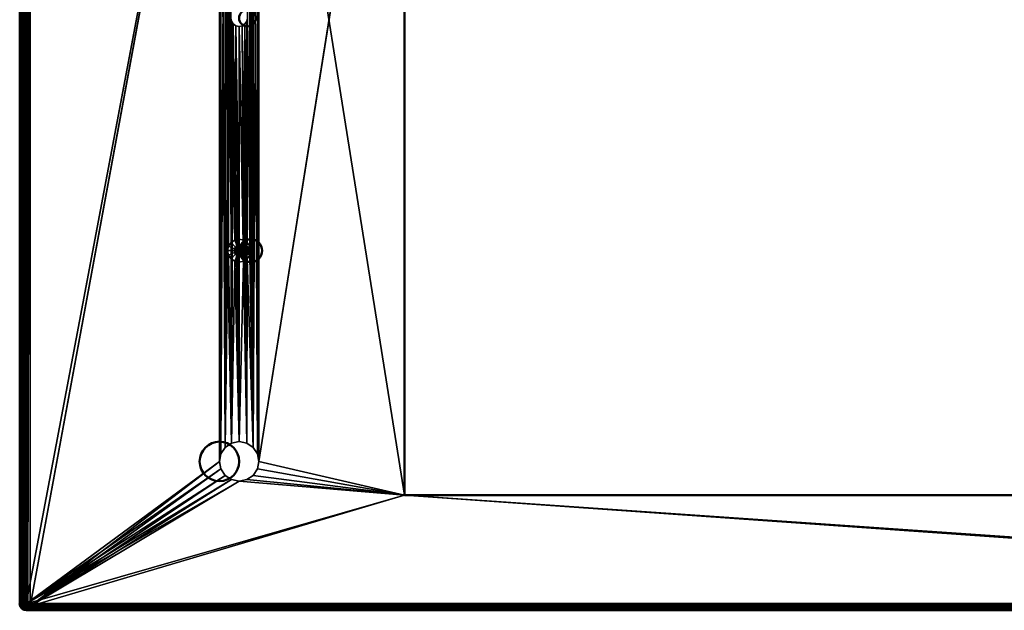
# Model space of a CAD drawing. Header units: millimetres. Extents: x -10 to 1197, y -358 to 10.
# Tile 5 of 8: x 598 to 898, y -358 to -179. Entities that reach past the tile are written whole.
import ezdxf

# ---------------------------------------------------------------- set-up
doc = ezdxf.new("R2010")
doc.units = ezdxf.units.MM
doc.header["$MEASUREMENT"] = 0
doc.layers.add('0 Misc', color=7, linetype='Continuous', lineweight=35)
doc.layers.add('10 Raster Images', color=7, linetype='Continuous', lineweight=35)

msp = doc.modelspace()

# ---------------------------------------------------------------- linework, layer by layer
at = {"layer": '0 Misc', "color": 160, "linetype": 'Continuous', "lineweight": 25}
for p, q in [((600.23, -1.8, 69.96), (599.79, -355.98, 69.96)), ((599.79, -2.45, 69.96), (599.79, -355.98, 69.96)), ((600.88, -1.37, 69.96), (600.23, -356.63, 69.96)), ((600.23, -1.8, 69.96), (600.23, -356.63, 69.96)), ((601.64, -1.21, 69.96), (600.88, -357.06, 69.96)), ((600.88, -1.37, 69.96), (600.88, -357.06, 69.96)), ((601.64, -1.21, 69.96), (601.64, -357.21, 69.96)), ((599.64, -3.21, 69.96), (599.79, -355.98, 69.96)), ((671.14, -313.21, -0.04), (715.34, -34.91, -0.04)), ((600.43, -356.43, -0.04), (659.14, -45.21, -0.04)), ((659.14, -45.21, 69.96), (601.64, -357.21, 69.96)), ((659.14, -45.21, 69.96), (659.14, -313.21, 69.96)), ((659.14, -45.21, 69.96), (659.6, -310.92, 69.96)), ((659.14, -45.21, -0.04), (659.14, -313.21, -0.04)), ((659.14, -313.21, -0.04), (659.6, -47.51, -0.04)), ((659.6, -47.51, 69.96), (659.6, -310.92, 69.96)), ((659.6, -47.51, 69.96), (660.9, -308.97, 69.96)), ((659.6, -310.92, -0.04), (659.6, -47.51, -0.04)), ((669.38, -308.97, -0.04), (670.68, -47.51, -0.04)), ((670.68, -310.92, -0.04), (671.14, -45.21, -0.04)), ((670.68, -47.51, 69.96), (670.68, -310.92, 69.96)), ((670.68, -47.51, 69.96), (671.14, -313.21, 69.96)), ((670.68, -310.92, -0.04), (670.68, -47.51, -0.04)), ((671.14, -313.21, 69.96), (671.14, -45.21, 69.96)), ((671.14, -45.21, 69.96), (715.34, -323.51, 69.96)), ((671.14, -313.21, -0.04), (671.14, -45.21, -0.04)), ((659.6, -310.92, -0.04), (660.9, -49.46, -0.04)), ((660.9, -49.46, 69.96), (660.9, -308.97, 69.96)), ((660.9, -49.46, 69.96), (661.64, -249.21, 69.96)), ((660.9, -308.97, -0.04), (660.9, -49.46, -0.04)), ((660.9, -308.97, -0.04), (662.85, -50.76, -0.04)), ((669.38, -49.46, 69.96), (669.38, -308.97, 69.96)), ((669.38, -49.46, 69.96), (670.68, -310.92, 69.96)), ((669.38, -308.97, -0.04), (669.38, -49.46, -0.04)), ((661.64, -249.21, 69.96), (661.64, -109.21, 69.96)), ((661.64, -109.21, 69.96), (661.91, -247.87, 69.96)), ((661.91, -110.55, 69.96), (661.91, -247.87, 69.96)), ((661.91, -110.55, 69.96), (662.67, -246.74, 69.96)), ((668.37, -110.55, 69.96), (668.37, -247.87, 69.96)), ((668.37, -110.55, 69.96), (668.64, -249.21, 69.96)), ((668.64, -249.21, 69.96), (668.64, -109.21, 69.96)), ((668.64, -109.21, 69.96), (669.38, -308.97, 69.96)), ((660.9, -308.97, -0.04), (662.64, -178.59, -0.04)), ((662.64, -178.59, 69.96), (662.67, -246.74, 69.96)), ((662.85, -307.67, -0.04), (662.64, -178.59, -0.04)), ((667.64, -178.59, 69.96), (667.62, -246.74, 69.96)), ((667.64, -178.59, 69.96), (668.37, -247.87, 69.96)), ((669.38, -308.97, -0.04), (667.64, -178.59, -0.04)), ((662.83, -179.55, 69.96), (662.67, -246.74, 69.96)), ((662.83, -179.55, 69.96), (663.8, -245.98, 69.96)), ((662.85, -307.67, -0.04), (662.83, -179.55, -0.04)), ((662.85, -307.67, -0.04), (663.37, -180.36, -0.04)), ((663.37, -180.36, 69.96), (663.8, -245.98, 69.96)), ((665.14, -307.21, -0.04), (663.37, -180.36, -0.04)), ((664.18, -180.9, 69.96), (663.8, -245.98, 69.96)), ((664.18, -180.9, 69.96), (665.14, -245.71, 69.96)), ((665.14, -307.21, -0.04), (664.18, -180.9, -0.04)), ((665.14, -181.09, 69.96), (665.14, -245.71, 69.96)), ((665.14, -181.09, 69.96), (666.48, -245.98, 69.96)), ((665.14, -307.21, -0.04), (665.14, -181.09, -0.04)), ((667.44, -307.67, -0.04), (665.14, -181.09, -0.04)), ((666.1, -180.9, 69.96), (666.48, -245.98, 69.96)), ((667.44, -307.67, -0.04), (666.1, -180.9, -0.04)), ((666.91, -180.36, 69.96), (666.48, -245.98, 69.96)), ((666.91, -180.36, 69.96), (667.62, -246.74, 69.96)), ((667.44, -307.67, -0.04), (666.91, -180.36, -0.04)), ((667.44, -307.67, -0.04), (667.45, -179.55, -0.04)), ((667.45, -179.55, 69.96), (667.62, -246.74, 69.96)), ((669.38, -308.97, -0.04), (667.45, -179.55, -0.04)), ((664.08, -248.15, 79.96), (664.08, -250.27, 79.96)), ((664.08, -248.15, 79.96), (664.57, -250.6, 79.96)), ((664.57, -247.83, 79.96), (664.57, -250.6, 79.96)), ((664.57, -247.83, 79.96), (665.14, -250.71, 79.96)), ((665.14, -247.71, 79.96), (665.14, -250.71, 79.96)), ((665.14, -247.71, 79.96), (665.72, -250.6, 79.96)), ((665.72, -247.83, 79.96), (665.72, -250.6, 79.96)), ((665.72, -247.83, 79.96), (666.2, -250.27, 79.96)), ((666.2, -248.15, 79.96), (666.2, -250.27, 79.96)), ((666.2, -248.15, 79.96), (666.53, -249.79, 79.96)), ((661.64, -249.21, 69.96), (660.9, -308.97, 69.96)), ((661.64, -249.21, 69.96), (662.85, -307.67, 69.96)), ((661.91, -250.55, 69.96), (662.85, -307.67, 69.96)), ((663.76, -248.64, 79.96), (663.76, -249.79, 79.96)), ((663.76, -248.64, 79.96), (664.08, -250.27, 79.96)), ((666.53, -248.64, 79.96), (666.53, -249.79, 79.96)), ((668.37, -250.55, 69.96), (669.38, -308.97, 69.96)), ((668.64, -249.21, 69.96), (669.38, -308.97, 69.96)), ((662.67, -251.69, 69.96), (662.85, -307.67, 69.96)), ((663.8, -252.45, 69.96), (662.85, -307.67, 69.96)), ((663.8, -252.45, 69.96), (665.14, -307.21, 69.96)), ((666.48, -252.45, 69.96), (665.14, -307.21, 69.96)), ((665.14, -252.71, 69.96), (665.14, -307.21, 69.96)), ((666.48, -252.45, 69.96), (667.44, -307.67, 69.96)), ((667.62, -251.69, 69.96), (667.44, -307.67, 69.96)), ((667.62, -251.69, 69.96), (669.38, -308.97, 69.96)), ((659.14, -313.21, -0.04), (600.43, -356.43, -0.04)), ((601.64, -357.21, 69.96), (659.14, -313.21, 69.96)), ((671.14, -313.21, 69.96), (715.34, -323.51, 69.96)), ((671.14, -313.21, -0.04), (715.34, -323.51, -0.04)), ((659.6, -315.51, -0.04), (600.43, -356.43, -0.04)), ((659.6, -315.51, 69.96), (601.64, -357.21, 69.96)), ((670.68, -315.51, 69.96), (715.34, -323.51, 69.96)), ((715.34, -323.51, -0.04), (670.68, -315.51, -0.04)), ((660.9, -317.46, -0.04), (600.43, -356.43, -0.04)), ((662.85, -318.76, -0.04), (600.43, -356.43, -0.04)), ((665.14, -319.21, -0.04), (600.43, -356.43, -0.04)), ((660.9, -317.46, 69.96), (601.64, -357.21, 69.96)), ((662.85, -318.76, 69.96), (601.64, -357.21, 69.96)), ((665.14, -319.21, 69.96), (601.64, -357.21, 69.96)), ((665.14, -319.21, 69.96), (715.34, -323.51, 69.96)), ((715.34, -323.51, -0.04), (665.14, -319.21, -0.04)), ((667.44, -318.76, 69.96), (715.34, -323.51, 69.96)), ((715.34, -323.51, -0.04), (667.44, -318.76, -0.04)), ((669.38, -317.46, 69.96), (715.34, -323.51, 69.96)), ((715.34, -323.51, -0.04), (669.38, -317.46, -0.04)), ((715.34, -323.51, -0.04), (600.43, -356.43, -0.04)), ((715.34, -323.51, 69.96), (601.64, -357.21, 69.96)), ((715.34, -323.51, 69.96), (1193.64, -357.21, 69.96)), ((1194.86, -356.43, -0.04), (715.34, -323.51, -0.04))]:
    msp.add_line(p, q, dxfattribs=at).dxf.unprotected_set("ltscale", 0)
at = {"layer": '0 Misc', "color": 160, "linetype": 'Continuous', "lineweight": 50}
for p, q in [((600.43, -2, -0.04), (600.43, -356.43, -0.04)), ((599.64, -355.21, 69.96), (599.64, -3.21, 69.96)), ((715.34, -323.51, 69.96), (715.34, -34.91, 69.96)), ((715.34, -34.91, -0.04), (715.34, -323.51, -0.04)), ((1079.94, -323.51, 69.96), (715.34, -323.51, 69.96)), ((715.34, -323.51, -0.04), (1079.94, -323.51, -0.04)), ((715.34, -323.51, 69.96), (715.34, -323.51, -0.04)), ((599.64, -355.21, 69.96), (598.43, -356.43, 2)), ((600.43, -356.43, -0.04), (1194.86, -356.43, -0.04)), ((600.43, -358.43, 2), (601.64, -357.21, 69.96)), ((1194.86, -358.43, 2), (600.43, -358.43, 2)), ((1193.64, -357.21, 69.96), (601.64, -357.21, 69.96))]:
    msp.add_line(p, q, dxfattribs=at).dxf.unprotected_set("ltscale", 0)
for centre, radius in [((667.64, -178.59, 69.96), 2.5), ((667.64, -178.59, -0.04), 2.5), ((668.64, -249.21, 69.96), 3.5), ((668.64, -249.21, 77.96), 3.5), ((666.64, -249.21, 79.96), 1.5), ((659.14, -313.21, 69.96), 6), ((659.14, -313.21, -0.04), 6)]:
    msp.add_circle(centre, radius, dxfattribs=at).dxf.unprotected_set("ltscale", 0)
at = {"layer": '0 Misc', "color": 160, "linetype": 'Continuous', "lineweight": 50, "extrusion": (0, 0, -1)}
msp.add_arc((-601.64, -355.21, -69.96), 2, 270.0183, 359.9817, dxfattribs=at).dxf.unprotected_set("ltscale", 0)
at = {"layer": '0 Misc', "color": 160, "linetype": 'Continuous', "lineweight": 50, "extrusion": (0, 1, 0)}
msp.add_arc((-600.43, 1.96, -356.43), 2, 270, 1.023, dxfattribs=at).dxf.unprotected_set("ltscale", 0)
at = {"layer": '0 Misc', "color": 160, "linetype": 'Continuous', "lineweight": 50, "extrusion": (0.017846, 0.017849, 0.999681)}
msp.add_arc((-676.61, -172.38, 6.32), 2, 45.0049, 134.9866, dxfattribs=at).dxf.unprotected_set("ltscale", 0)
at = {"layer": '0 Misc', "color": 160, "linetype": 'Continuous', "lineweight": 50, "extrusion": (1, -4.0596e-15, -2.27337e-13)}
msp.add_arc((-356.43, 1.96, 600.43), 2, 178.977, 270, dxfattribs=at).dxf.unprotected_set("ltscale", 0)
at = {"layer": '0 Misc', "color": 7, "lineweight": 25}
for points, invisible_edges in [([(599.64, -355.21, 69.96), (598.43, -2, 2), (598.43, -356.43, 2)], 1), ([(599.64, -355.21, 69.96), (599.64, -3.21, 69.96), (598.43, -2, 2)], 12), ([(598.43, -356.43, 2), (598.52, -2, 1.37), (598.52, -356.43, 1.37)], 1), ([(598.43, -356.43, 2), (598.43, -2, 2), (598.52, -2, 1.37)], 12), ([(598.52, -2, 1.37), (598.8, -356.43, 0.81), (598.52, -356.43, 1.37)], 1), ([(598.52, -2, 1.37), (598.8, -2, 0.81), (598.8, -356.43, 0.81)], 12), ([(598.8, -2, 0.81), (599.24, -356.43, 0.35), (598.8, -356.43, 0.81)], 1), ([(598.8, -2, 0.81), (599.24, -2, 0.35), (599.24, -356.43, 0.35)], 12), ([(599.24, -2, 0.35), (599.8, -356.43, 0.06), (599.24, -356.43, 0.35)], 1), ([(599.24, -2, 0.35), (599.8, -2, 0.06), (599.8, -356.43, 0.06)], 12), ([(599.8, -356.43, 0.06), (600.43, -2, -0.04), (600.43, -356.43, -0.04)], 1), ([(599.8, -356.43, 0.06), (599.8, -2, 0.06), (600.43, -2, -0.04)], 12), ([(715.34, -34.91, -0.04), (715.34, -323.51, 69.96), (715.34, -323.51, -0.04)], 1), ([(715.34, -34.91, -0.04), (715.34, -34.91, 69.96), (715.34, -323.51, 69.96)], 12), ([(662.64, -178.59, -0.04), (662.83, -179.55, 69.96), (662.83, -179.55, -0.04)], 1), ([(662.64, -178.59, -0.04), (662.64, -178.59, 69.96), (662.83, -179.55, 69.96)], 12), ([(667.45, -179.55, -0.04), (667.64, -178.59, 69.96), (667.64, -178.59, -0.04)], 1), ([(667.45, -179.55, -0.04), (667.45, -179.55, 69.96), (667.64, -178.59, 69.96)], 12), ([(662.83, -179.55, -0.04), (663.37, -180.36, 69.96), (663.37, -180.36, -0.04)], 1), ([(662.83, -179.55, -0.04), (662.83, -179.55, 69.96), (663.37, -180.36, 69.96)], 12), ([(663.37, -180.36, -0.04), (664.18, -180.9, 69.96), (664.18, -180.9, -0.04)], 1), ([(663.37, -180.36, -0.04), (663.37, -180.36, 69.96), (664.18, -180.9, 69.96)], 12), ([(664.18, -180.9, -0.04), (665.14, -181.09, 69.96), (665.14, -181.09, -0.04)], 1), ([(664.18, -180.9, -0.04), (664.18, -180.9, 69.96), (665.14, -181.09, 69.96)], 12), ([(665.14, -181.09, -0.04), (666.1, -180.9, 69.96), (666.1, -180.9, -0.04)], 1), ([(665.14, -181.09, -0.04), (665.14, -181.09, 69.96), (666.1, -180.9, 69.96)], 12), ([(666.1, -180.9, -0.04), (666.91, -180.36, 69.96), (666.91, -180.36, -0.04)], 1), ([(666.1, -180.9, -0.04), (666.1, -180.9, 69.96), (666.91, -180.36, 69.96)], 12), ([(666.91, -180.36, -0.04), (667.45, -179.55, 69.96), (667.45, -179.55, -0.04)], 1), ([(666.91, -180.36, -0.04), (666.91, -180.36, 69.96), (667.45, -179.55, 69.96)], 12), ([(661.64, -249.21, 69.96), (661.91, -247.87, 77.96), (661.91, -247.87, 69.96)], 1), ([(661.64, -249.21, 69.96), (661.64, -249.21, 77.96), (661.91, -247.87, 77.96)], 12), ([(661.64, -249.21, 77.96), (663.76, -248.64, 79.96), (661.91, -247.87, 77.96)], 1), ([(661.91, -247.87, 69.96), (662.67, -246.74, 77.96), (662.67, -246.74, 69.96)], 1), ([(661.91, -247.87, 69.96), (661.91, -247.87, 77.96), (662.67, -246.74, 77.96)], 12), ([(661.91, -247.87, 77.96), (664.08, -248.15, 79.96), (662.67, -246.74, 77.96)], 1), ([(661.91, -247.87, 77.96), (663.76, -248.64, 79.96), (664.08, -248.15, 79.96)], 12), ([(662.67, -246.74, 69.96), (663.8, -245.98, 77.96), (663.8, -245.98, 69.96)], 1), ([(662.67, -246.74, 69.96), (662.67, -246.74, 77.96), (663.8, -245.98, 77.96)], 12), ([(662.67, -246.74, 77.96), (664.57, -247.83, 79.96), (663.8, -245.98, 77.96)], 1), ([(662.67, -246.74, 77.96), (664.08, -248.15, 79.96), (664.57, -247.83, 79.96)], 12), ([(663.8, -245.98, 69.96), (665.14, -245.71, 77.96), (665.14, -245.71, 69.96)], 1), ([(663.8, -245.98, 69.96), (663.8, -245.98, 77.96), (665.14, -245.71, 77.96)], 12), ([(663.8, -245.98, 77.96), (665.14, -247.71, 79.96), (665.14, -245.71, 77.96)], 1), ([(663.8, -245.98, 77.96), (664.57, -247.83, 79.96), (665.14, -247.71, 79.96)], 12), ([(665.14, -245.71, 69.96), (666.48, -245.98, 77.96), (666.48, -245.98, 69.96)], 1), ([(665.14, -245.71, 69.96), (665.14, -245.71, 77.96), (666.48, -245.98, 77.96)], 12), ([(665.14, -245.71, 77.96), (665.72, -247.83, 79.96), (666.48, -245.98, 77.96)], 1), ([(665.14, -245.71, 77.96), (665.14, -247.71, 79.96), (665.72, -247.83, 79.96)], 12), ([(666.48, -245.98, 77.96), (665.72, -247.83, 79.96), (666.2, -248.15, 79.96)], 12), ([(666.48, -245.98, 77.96), (666.2, -248.15, 79.96), (667.62, -246.74, 77.96)], 1), ([(667.62, -246.74, 77.96), (666.2, -248.15, 79.96), (666.53, -248.64, 79.96)], 12), ([(666.48, -245.98, 69.96), (667.62, -246.74, 77.96), (667.62, -246.74, 69.96)], 1), ([(666.48, -245.98, 69.96), (666.48, -245.98, 77.96), (667.62, -246.74, 77.96)], 12), ([(667.62, -246.74, 77.96), (666.53, -248.64, 79.96), (668.37, -247.87, 77.96)], 1), ([(668.37, -247.87, 77.96), (666.53, -248.64, 79.96), (666.64, -249.21, 79.96)], 12), ([(668.37, -247.87, 77.96), (666.64, -249.21, 79.96), (668.64, -249.21, 77.96)], 1), ([(667.62, -246.74, 69.96), (668.37, -247.87, 77.96), (668.37, -247.87, 69.96)], 1), ([(667.62, -246.74, 69.96), (667.62, -246.74, 77.96), (668.37, -247.87, 77.96)], 12), ([(668.37, -247.87, 69.96), (668.64, -249.21, 77.96), (668.64, -249.21, 69.96)], 1), ([(668.37, -247.87, 69.96), (668.37, -247.87, 77.96), (668.64, -249.21, 77.96)], 12), ([(661.64, -249.21, 77.96), (663.64, -249.21, 79.96), (663.76, -248.64, 79.96)], 12), ([(661.91, -250.55, 69.96), (661.64, -249.21, 77.96), (661.64, -249.21, 69.96)], 1), ([(661.91, -250.55, 69.96), (661.91, -250.55, 77.96), (661.64, -249.21, 77.96)], 12), ([(661.91, -250.55, 77.96), (663.64, -249.21, 79.96), (661.64, -249.21, 77.96)], 1), ([(661.91, -250.55, 77.96), (663.76, -249.79, 79.96), (663.64, -249.21, 79.96)], 12), ([(663.76, -249.79, 79.96), (661.91, -250.55, 77.96), (662.67, -251.69, 77.96)], 12), ([(661.91, -250.55, 77.96), (662.67, -251.69, 69.96), (662.67, -251.69, 77.96)], 1), ([(661.91, -250.55, 77.96), (661.91, -250.55, 69.96), (662.67, -251.69, 69.96)], 12), ([(663.76, -249.79, 79.96), (662.67, -251.69, 77.96), (664.08, -250.27, 79.96)], 1), ([(664.08, -250.27, 79.96), (662.67, -251.69, 77.96), (663.8, -252.45, 77.96)], 12), ([(664.08, -250.27, 79.96), (663.8, -252.45, 77.96), (664.57, -250.6, 79.96)], 1), ([(665.14, -252.71, 77.96), (664.57, -250.6, 79.96), (663.8, -252.45, 77.96)], 1), ([(665.14, -252.71, 77.96), (665.14, -250.71, 79.96), (664.57, -250.6, 79.96)], 12), ([(666.48, -252.45, 77.96), (665.72, -250.6, 79.96), (665.14, -250.71, 79.96)], 12), ([(666.48, -252.45, 77.96), (665.14, -250.71, 79.96), (665.14, -252.71, 77.96)], 1), ([(667.62, -251.69, 77.96), (666.2, -250.27, 79.96), (665.72, -250.6, 79.96)], 12), ([(667.62, -251.69, 77.96), (665.72, -250.6, 79.96), (666.48, -252.45, 77.96)], 1), ([(668.37, -250.55, 77.96), (666.53, -249.79, 79.96), (666.2, -250.27, 79.96)], 12), ([(668.37, -250.55, 77.96), (666.2, -250.27, 79.96), (667.62, -251.69, 77.96)], 1), ([(668.64, -249.21, 77.96), (666.53, -249.79, 79.96), (668.37, -250.55, 77.96)], 1), ([(668.64, -249.21, 77.96), (666.64, -249.21, 79.96), (666.53, -249.79, 79.96)], 12), ([(668.37, -250.55, 69.96), (667.62, -251.69, 77.96), (667.62, -251.69, 69.96)], 1), ([(668.37, -250.55, 69.96), (668.37, -250.55, 77.96), (667.62, -251.69, 77.96)], 12), ([(668.64, -249.21, 69.96), (668.37, -250.55, 77.96), (668.37, -250.55, 69.96)], 1), ([(668.64, -249.21, 69.96), (668.64, -249.21, 77.96), (668.37, -250.55, 77.96)], 12), ([(662.67, -251.69, 77.96), (663.8, -252.45, 69.96), (663.8, -252.45, 77.96)], 1), ([(662.67, -251.69, 77.96), (662.67, -251.69, 69.96), (663.8, -252.45, 69.96)], 12), ([(665.14, -252.71, 69.96), (663.8, -252.45, 77.96), (663.8, -252.45, 69.96)], 1), ([(665.14, -252.71, 69.96), (665.14, -252.71, 77.96), (663.8, -252.45, 77.96)], 12), ([(666.48, -252.45, 69.96), (665.14, -252.71, 77.96), (665.14, -252.71, 69.96)], 1), ([(666.48, -252.45, 69.96), (666.48, -252.45, 77.96), (665.14, -252.71, 77.96)], 12), ([(667.62, -251.69, 69.96), (666.48, -252.45, 77.96), (666.48, -252.45, 69.96)], 1), ([(667.62, -251.69, 69.96), (667.62, -251.69, 77.96), (666.48, -252.45, 77.96)], 12), ([(662.85, -307.67, -0.04), (660.9, -308.97, 69.96), (660.9, -308.97, -0.04)], 1), ([(662.85, -307.67, -0.04), (662.85, -307.67, 69.96), (660.9, -308.97, 69.96)], 12), ([(665.14, -307.21, -0.04), (662.85, -307.67, 69.96), (662.85, -307.67, -0.04)], 1), ([(665.14, -307.21, -0.04), (665.14, -307.21, 69.96), (662.85, -307.67, 69.96)], 12), ([(667.44, -307.67, -0.04), (665.14, -307.21, 69.96), (665.14, -307.21, -0.04)], 1), ([(667.44, -307.67, -0.04), (667.44, -307.67, 69.96), (665.14, -307.21, 69.96)], 12), ([(669.38, -308.97, -0.04), (667.44, -307.67, 69.96), (667.44, -307.67, -0.04)], 1), ([(669.38, -308.97, -0.04), (669.38, -308.97, 69.96), (667.44, -307.67, 69.96)], 12), ([(659.6, -310.92, -0.04), (659.14, -313.21, 69.96), (659.14, -313.21, -0.04)], 1), ([(659.6, -310.92, -0.04), (659.6, -310.92, 69.96), (659.14, -313.21, 69.96)], 12), ([(660.9, -308.97, -0.04), (659.6, -310.92, 69.96), (659.6, -310.92, -0.04)], 1), ([(660.9, -308.97, -0.04), (660.9, -308.97, 69.96), (659.6, -310.92, 69.96)], 12), ([(670.68, -310.92, -0.04), (669.38, -308.97, 69.96), (669.38, -308.97, -0.04)], 1), ([(670.68, -310.92, -0.04), (670.68, -310.92, 69.96), (669.38, -308.97, 69.96)], 12), ([(671.14, -313.21, -0.04), (670.68, -310.92, 69.96), (670.68, -310.92, -0.04)], 1), ([(671.14, -313.21, -0.04), (671.14, -313.21, 69.96), (670.68, -310.92, 69.96)], 12), ([(659.14, -313.21, -0.04), (659.6, -315.51, 69.96), (659.6, -315.51, -0.04)], 1), ([(659.14, -313.21, -0.04), (659.14, -313.21, 69.96), (659.6, -315.51, 69.96)], 12), ([(670.68, -315.51, -0.04), (671.14, -313.21, 69.96), (671.14, -313.21, -0.04)], 1), ([(670.68, -315.51, -0.04), (670.68, -315.51, 69.96), (671.14, -313.21, 69.96)], 12), ([(659.6, -315.51, -0.04), (660.9, -317.46, 69.96), (660.9, -317.46, -0.04)], 1), ([(659.6, -315.51, -0.04), (659.6, -315.51, 69.96), (660.9, -317.46, 69.96)], 12), ([(670.68, -315.51, 69.96), (669.38, -317.46, -0.04), (669.38, -317.46, 69.96)], 1), ([(670.68, -315.51, 69.96), (670.68, -315.51, -0.04), (669.38, -317.46, -0.04)], 12), ([(660.9, -317.46, -0.04), (662.85, -318.76, 69.96), (662.85, -318.76, -0.04)], 1), ([(660.9, -317.46, -0.04), (660.9, -317.46, 69.96), (662.85, -318.76, 69.96)], 12), ([(662.85, -318.76, -0.04), (665.14, -319.21, 69.96), (665.14, -319.21, -0.04)], 1), ([(662.85, -318.76, -0.04), (662.85, -318.76, 69.96), (665.14, -319.21, 69.96)], 12), ([(665.14, -319.21, -0.04), (667.44, -318.76, 69.96), (667.44, -318.76, -0.04)], 1), ([(665.14, -319.21, -0.04), (665.14, -319.21, 69.96), (667.44, -318.76, 69.96)], 12), ([(669.38, -317.46, 69.96), (667.44, -318.76, -0.04), (667.44, -318.76, 69.96)], 1), ([(669.38, -317.46, 69.96), (669.38, -317.46, -0.04), (667.44, -318.76, -0.04)], 12), ([(715.34, -323.51, -0.04), (1079.94, -323.51, 69.96), (1079.94, -323.51, -0.04)], 1), ([(715.34, -323.51, -0.04), (715.34, -323.51, 69.96), (1079.94, -323.51, 69.96)], 12), ([(599.64, -355.21, 69.96), (598.43, -356.43, 2), (598.58, -357.19, 2.01)], 12), ([(599.64, -355.21, 69.96), (598.58, -357.19, 2.01), (599.79, -355.98, 69.96)], 1), ([(599.79, -355.98, 69.96), (598.58, -357.19, 2.01), (599.01, -357.84, 2.01)], 12), ([(599.79, -355.98, 69.96), (599.01, -357.84, 2.01), (600.23, -356.63, 69.96)], 1), ([(598.46, -356.52, 1.61), (598.61, -357.17, 1.57), (598.46, -356.79, 1.89)], 1), ([(598.46, -356.52, 1.61), (598.61, -356.85, 1.23), (598.61, -357.17, 1.57)], 12), ([(598.89, -357.15, 0.91), (598.61, -356.85, 1.23), (598.69, -356.46, 0.98)], 12), ([(598.89, -357.51, 1.29), (598.61, -356.85, 1.23), (598.89, -357.15, 0.91)], 1), ([(598.89, -357.51, 1.29), (598.61, -357.17, 1.57), (598.61, -356.85, 1.23)], 12), ([(598.61, -357.17, 1.57), (598.97, -357.78, 1.73), (598.69, -357.41, 1.97)], 1), ([(598.61, -357.17, 1.57), (598.89, -357.51, 1.29), (598.97, -357.78, 1.73)], 12), ([(598.89, -357.15, 0.91), (598.69, -356.46, 0.98), (598.97, -356.71, 0.62)], 1), ([(599.27, -357.4, 0.65), (598.89, -357.15, 0.91), (598.97, -356.71, 0.62)], 12), ([(598.89, -357.15, 0.91), (599.27, -357.77, 1.04), (598.89, -357.51, 1.29)], 1), ([(598.89, -357.15, 0.91), (599.27, -357.4, 0.65), (599.27, -357.77, 1.04)], 12), ([(598.89, -357.51, 1.29), (599.36, -358.05, 1.5), (598.97, -357.78, 1.73)], 1), ([(598.89, -357.51, 1.29), (599.27, -357.77, 1.04), (599.36, -358.05, 1.5)], 12), ([(599.27, -357.4, 0.65), (598.97, -356.71, 0.62), (599.36, -356.95, 0.36)], 1), ([(600.23, -356.63, 69.96), (599.01, -357.84, 2.01), (599.66, -358.27, 2.01)], 12), ([(599.27, -357.4, 0.65), (599.36, -356.95, 0.36), (599.81, -357.15, 0.2)], 12), ([(599.27, -357.4, 0.65), (599.81, -357.15, 0.2), (599.73, -357.58, 0.49)], 1), ([(599.27, -357.4, 0.65), (599.73, -357.95, 0.87), (599.27, -357.77, 1.04)], 1), ([(599.27, -357.4, 0.65), (599.73, -357.58, 0.49), (599.73, -357.95, 0.87)], 12), ([(599.81, -358.21, 1.31), (599.27, -357.77, 1.04), (599.73, -357.95, 0.87)], 1), ([(599.81, -358.21, 1.31), (599.36, -358.05, 1.5), (599.27, -357.77, 1.04)], 12), ([(599.52, -356.46, 0.18), (599.81, -357.15, 0.2), (599.36, -356.95, 0.36)], 1), ([(599.36, -358.05, 1.5), (599.97, -358.37, 1.79), (599.52, -358.21, 2)], 1), ([(599.36, -358.05, 1.5), (599.81, -358.21, 1.31), (599.97, -358.37, 1.79)], 12), ([(599.52, -356.46, 0.18), (599.97, -356.67, 0.03), (599.81, -357.15, 0.2)], 12), ([(600.23, -356.63, 69.96), (599.66, -358.27, 2.01), (600.88, -357.06, 69.96)], 1), ([(600.43, -358.43, 2), (600.88, -357.06, 69.96), (599.66, -358.27, 2.01)], 1), ([(599.81, -357.15, 0.2), (600.24, -357.69, 0.42), (599.73, -357.58, 0.49)], 1), ([(599.73, -357.58, 0.49), (600.24, -358.01, 0.76), (599.73, -357.95, 0.87)], 1), ([(599.73, -357.58, 0.49), (600.24, -357.69, 0.42), (600.24, -358.01, 0.76)], 12), ([(599.73, -357.95, 0.87), (600.31, -358.26, 1.16), (599.81, -358.21, 1.31)], 1), ([(599.73, -357.95, 0.87), (600.24, -358.01, 0.76), (600.31, -358.26, 1.16)], 12), ([(599.81, -357.15, 0.2), (600.31, -357.3, 0.17), (600.24, -357.69, 0.42)], 12), ([(1194.86, -357.05, 0.06), (600.43, -356.43, -0.04), (1194.86, -356.43, -0.04)], 1), ([(1194.86, -357.05, 0.06), (600.43, -357.05, 0.06), (600.43, -356.43, -0.04)], 12), ([(600.43, -357.61, 0.35), (1194.86, -357.05, 0.06), (1194.86, -357.61, 0.35)], 1), ([(600.43, -357.61, 0.35), (600.43, -357.05, 0.06), (1194.86, -357.05, 0.06)], 12), ([(600.43, -358.43, 2), (601.64, -357.21, 69.96), (600.88, -357.06, 69.96)], 1), ([(1193.64, -357.21, 69.96), (600.43, -358.43, 2), (1194.86, -358.43, 2)], 1), ([(1193.64, -357.21, 69.96), (601.64, -357.21, 69.96), (600.43, -358.43, 2)], 12), ([(600.43, -358.06, 0.81), (1194.86, -357.61, 0.35), (1194.86, -358.06, 0.81)], 1), ([(600.43, -358.06, 0.81), (600.43, -357.61, 0.35), (1194.86, -357.61, 0.35)], 12), ([(600.43, -358.34, 1.37), (1194.86, -358.06, 0.81), (1194.86, -358.34, 1.37)], 1), ([(600.43, -358.34, 1.37), (600.43, -358.06, 0.81), (1194.86, -358.06, 0.81)], 12), ([(1194.86, -358.43, 2), (600.43, -358.34, 1.37), (1194.86, -358.34, 1.37)], 1), ([(1194.86, -358.43, 2), (600.43, -358.43, 2), (600.43, -358.34, 1.37)], 12)]:
    msp.add_3dface(points, dxfattribs=dict(at, invisible_edges=invisible_edges))
for points in [[(599.64, -3.21, 69.96), (599.79, -355.98, 69.96), (599.79, -2.45, 69.96)], [(599.79, -2.45, 69.96), (599.79, -355.98, 69.96), (600.23, -1.8, 69.96)], [(600.23, -1.8, 69.96), (599.79, -355.98, 69.96), (600.23, -356.63, 69.96)], [(600.23, -1.8, 69.96), (600.23, -356.63, 69.96), (600.88, -1.37, 69.96)], [(600.88, -1.37, 69.96), (600.23, -356.63, 69.96), (600.88, -357.06, 69.96)], [(600.43, -2, -0.04), (659.14, -45.21, -0.04), (600.43, -356.43, -0.04)], [(600.88, -1.37, 69.96), (600.88, -357.06, 69.96), (601.64, -1.21, 69.96)], [(601.64, -1.21, 69.96), (600.88, -357.06, 69.96), (601.64, -357.21, 69.96)], [(601.64, -1.21, 69.96), (601.64, -357.21, 69.96), (659.14, -45.21, 69.96)], [(599.79, -355.98, 69.96), (599.64, -3.21, 69.96), (599.64, -355.21, 69.96)], [(715.34, -34.91, 69.96), (671.14, -45.21, 69.96), (715.34, -323.51, 69.96)], [(671.14, -45.21, -0.04), (715.34, -34.91, -0.04), (671.14, -313.21, -0.04)], [(671.14, -313.21, -0.04), (715.34, -34.91, -0.04), (715.34, -323.51, -0.04)], [(659.14, -313.21, -0.04), (600.43, -356.43, -0.04), (659.14, -45.21, -0.04)], [(659.14, -45.21, 69.96), (601.64, -357.21, 69.96), (659.14, -313.21, 69.96)], [(659.6, -310.92, 69.96), (659.14, -45.21, 69.96), (659.14, -313.21, 69.96)], [(659.14, -45.21, 69.96), (659.6, -310.92, 69.96), (659.6, -47.51, 69.96)], [(659.6, -47.51, -0.04), (659.14, -313.21, -0.04), (659.14, -45.21, -0.04)], [(659.14, -313.21, -0.04), (659.6, -47.51, -0.04), (659.6, -310.92, -0.04)], [(659.6, -47.51, 69.96), (659.6, -310.92, 69.96), (660.9, -308.97, 69.96)], [(659.6, -47.51, 69.96), (660.9, -308.97, 69.96), (660.9, -49.46, 69.96)], [(659.6, -310.92, -0.04), (659.6, -47.51, -0.04), (660.9, -49.46, -0.04)], [(669.38, -49.46, 69.96), (670.68, -310.92, 69.96), (670.68, -47.51, 69.96)], [(669.38, -308.97, -0.04), (669.38, -49.46, -0.04), (670.68, -47.51, -0.04)], [(669.38, -308.97, -0.04), (670.68, -47.51, -0.04), (670.68, -310.92, -0.04)], [(670.68, -47.51, 69.96), (671.14, -313.21, 69.96), (671.14, -45.21, 69.96)], [(670.68, -310.92, -0.04), (670.68, -47.51, -0.04), (671.14, -45.21, -0.04)], [(670.68, -310.92, -0.04), (671.14, -45.21, -0.04), (671.14, -313.21, -0.04)], [(670.68, -47.51, 69.96), (670.68, -310.92, 69.96), (671.14, -313.21, 69.96)], [(671.14, -313.21, 69.96), (715.34, -323.51, 69.96), (671.14, -45.21, 69.96)], [(659.6, -310.92, -0.04), (660.9, -49.46, -0.04), (660.9, -308.97, -0.04)], [(660.9, -49.46, 69.96), (660.9, -308.97, 69.96), (661.64, -249.21, 69.96)], [(661.64, -109.21, 69.96), (660.9, -49.46, 69.96), (661.64, -249.21, 69.96)], [(660.9, -308.97, -0.04), (660.9, -49.46, -0.04), (662.85, -50.76, -0.04)], [(660.9, -308.97, -0.04), (662.85, -50.76, -0.04), (662.64, -178.59, -0.04)], [(669.38, -308.97, -0.04), (667.64, -178.59, -0.04), (669.38, -49.46, -0.04)], [(669.38, -49.46, 69.96), (668.64, -109.21, 69.96), (669.38, -308.97, 69.96)], [(669.38, -49.46, 69.96), (669.38, -308.97, 69.96), (670.68, -310.92, 69.96)], [(661.91, -247.87, 69.96), (661.64, -109.21, 69.96), (661.64, -249.21, 69.96)], [(661.64, -109.21, 69.96), (661.91, -247.87, 69.96), (661.91, -110.55, 69.96)], [(661.91, -110.55, 69.96), (661.91, -247.87, 69.96), (662.67, -246.74, 69.96)], [(661.91, -110.55, 69.96), (662.67, -246.74, 69.96), (662.64, -178.59, 69.96)], [(668.37, -110.55, 69.96), (667.64, -178.59, 69.96), (668.37, -247.87, 69.96)], [(668.37, -110.55, 69.96), (668.64, -249.21, 69.96), (668.64, -109.21, 69.96)], [(668.37, -110.55, 69.96), (668.37, -247.87, 69.96), (668.64, -249.21, 69.96)], [(668.64, -249.21, 69.96), (669.38, -308.97, 69.96), (668.64, -109.21, 69.96)], [(662.64, -178.59, -0.04), (662.85, -307.67, -0.04), (660.9, -308.97, -0.04)], [(662.64, -178.59, 69.96), (662.67, -246.74, 69.96), (662.83, -179.55, 69.96)], [(662.85, -307.67, -0.04), (662.64, -178.59, -0.04), (662.83, -179.55, -0.04)], [(667.45, -179.55, 69.96), (667.62, -246.74, 69.96), (667.64, -178.59, 69.96)], [(669.38, -308.97, -0.04), (667.45, -179.55, -0.04), (667.64, -178.59, -0.04)], [(667.64, -178.59, 69.96), (667.62, -246.74, 69.96), (668.37, -247.87, 69.96)], [(662.83, -179.55, 69.96), (662.67, -246.74, 69.96), (663.8, -245.98, 69.96)], [(662.83, -179.55, 69.96), (663.8, -245.98, 69.96), (663.37, -180.36, 69.96)], [(662.85, -307.67, -0.04), (662.83, -179.55, -0.04), (663.37, -180.36, -0.04)], [(662.85, -307.67, -0.04), (663.37, -180.36, -0.04), (665.14, -307.21, -0.04)], [(663.37, -180.36, 69.96), (663.8, -245.98, 69.96), (664.18, -180.9, 69.96)], [(665.14, -307.21, -0.04), (663.37, -180.36, -0.04), (664.18, -180.9, -0.04)], [(664.18, -180.9, 69.96), (663.8, -245.98, 69.96), (665.14, -245.71, 69.96)], [(664.18, -180.9, 69.96), (665.14, -245.71, 69.96), (665.14, -181.09, 69.96)], [(665.14, -307.21, -0.04), (664.18, -180.9, -0.04), (665.14, -181.09, -0.04)], [(665.14, -181.09, 69.96), (666.48, -245.98, 69.96), (666.1, -180.9, 69.96)], [(667.44, -307.67, -0.04), (665.14, -181.09, -0.04), (666.1, -180.9, -0.04)], [(665.14, -181.09, 69.96), (665.14, -245.71, 69.96), (666.48, -245.98, 69.96)], [(665.14, -307.21, -0.04), (665.14, -181.09, -0.04), (667.44, -307.67, -0.04)], [(666.1, -180.9, 69.96), (666.48, -245.98, 69.96), (666.91, -180.36, 69.96)], [(667.44, -307.67, -0.04), (666.1, -180.9, -0.04), (666.91, -180.36, -0.04)], [(666.91, -180.36, 69.96), (666.48, -245.98, 69.96), (667.62, -246.74, 69.96)], [(666.91, -180.36, 69.96), (667.62, -246.74, 69.96), (667.45, -179.55, 69.96)], [(667.44, -307.67, -0.04), (666.91, -180.36, -0.04), (667.45, -179.55, -0.04)], [(667.44, -307.67, -0.04), (667.45, -179.55, -0.04), (669.38, -308.97, -0.04)], [(663.76, -248.64, 79.96), (664.08, -250.27, 79.96), (664.08, -248.15, 79.96)], [(664.08, -248.15, 79.96), (664.57, -250.6, 79.96), (664.57, -247.83, 79.96)], [(664.08, -248.15, 79.96), (664.08, -250.27, 79.96), (664.57, -250.6, 79.96)], [(664.57, -247.83, 79.96), (665.14, -250.71, 79.96), (665.14, -247.71, 79.96)], [(664.57, -247.83, 79.96), (664.57, -250.6, 79.96), (665.14, -250.71, 79.96)], [(665.14, -247.71, 79.96), (665.14, -250.71, 79.96), (665.72, -250.6, 79.96)], [(665.14, -247.71, 79.96), (665.72, -250.6, 79.96), (665.72, -247.83, 79.96)], [(665.72, -247.83, 79.96), (665.72, -250.6, 79.96), (666.2, -250.27, 79.96)], [(665.72, -247.83, 79.96), (666.2, -250.27, 79.96), (666.2, -248.15, 79.96)], [(666.2, -248.15, 79.96), (666.2, -250.27, 79.96), (666.53, -249.79, 79.96)], [(666.2, -248.15, 79.96), (666.53, -249.79, 79.96), (666.53, -248.64, 79.96)], [(661.64, -249.21, 69.96), (660.9, -308.97, 69.96), (662.85, -307.67, 69.96)], [(661.64, -249.21, 69.96), (662.85, -307.67, 69.96), (661.91, -250.55, 69.96)], [(661.91, -250.55, 69.96), (662.85, -307.67, 69.96), (662.67, -251.69, 69.96)], [(663.76, -249.79, 79.96), (663.76, -248.64, 79.96), (663.64, -249.21, 79.96)], [(663.76, -248.64, 79.96), (663.76, -249.79, 79.96), (664.08, -250.27, 79.96)], [(666.53, -248.64, 79.96), (666.53, -249.79, 79.96), (666.64, -249.21, 79.96)], [(667.62, -251.69, 69.96), (669.38, -308.97, 69.96), (668.37, -250.55, 69.96)], [(668.37, -250.55, 69.96), (669.38, -308.97, 69.96), (668.64, -249.21, 69.96)], [(662.67, -251.69, 69.96), (662.85, -307.67, 69.96), (663.8, -252.45, 69.96)], [(663.8, -252.45, 69.96), (662.85, -307.67, 69.96), (665.14, -307.21, 69.96)], [(663.8, -252.45, 69.96), (665.14, -307.21, 69.96), (665.14, -252.71, 69.96)], [(665.14, -252.71, 69.96), (665.14, -307.21, 69.96), (666.48, -252.45, 69.96)], [(666.48, -252.45, 69.96), (665.14, -307.21, 69.96), (667.44, -307.67, 69.96)], [(666.48, -252.45, 69.96), (667.44, -307.67, 69.96), (667.62, -251.69, 69.96)], [(667.62, -251.69, 69.96), (667.44, -307.67, 69.96), (669.38, -308.97, 69.96)], [(659.6, -315.51, -0.04), (600.43, -356.43, -0.04), (659.14, -313.21, -0.04)], [(601.64, -357.21, 69.96), (659.6, -315.51, 69.96), (659.14, -313.21, 69.96)], [(670.68, -315.51, 69.96), (715.34, -323.51, 69.96), (671.14, -313.21, 69.96)], [(715.34, -323.51, -0.04), (670.68, -315.51, -0.04), (671.14, -313.21, -0.04)], [(660.9, -317.46, -0.04), (600.43, -356.43, -0.04), (659.6, -315.51, -0.04)], [(659.6, -315.51, 69.96), (601.64, -357.21, 69.96), (660.9, -317.46, 69.96)], [(669.38, -317.46, 69.96), (715.34, -323.51, 69.96), (670.68, -315.51, 69.96)], [(715.34, -323.51, -0.04), (669.38, -317.46, -0.04), (670.68, -315.51, -0.04)], [(662.85, -318.76, -0.04), (600.43, -356.43, -0.04), (660.9, -317.46, -0.04)], [(665.14, -319.21, -0.04), (600.43, -356.43, -0.04), (662.85, -318.76, -0.04)], [(715.34, -323.51, -0.04), (600.43, -356.43, -0.04), (665.14, -319.21, -0.04)], [(660.9, -317.46, 69.96), (601.64, -357.21, 69.96), (662.85, -318.76, 69.96)], [(662.85, -318.76, 69.96), (601.64, -357.21, 69.96), (665.14, -319.21, 69.96)], [(665.14, -319.21, 69.96), (601.64, -357.21, 69.96), (715.34, -323.51, 69.96)], [(665.14, -319.21, 69.96), (715.34, -323.51, 69.96), (667.44, -318.76, 69.96)], [(715.34, -323.51, -0.04), (665.14, -319.21, -0.04), (667.44, -318.76, -0.04)], [(667.44, -318.76, 69.96), (715.34, -323.51, 69.96), (669.38, -317.46, 69.96)], [(715.34, -323.51, -0.04), (667.44, -318.76, -0.04), (669.38, -317.46, -0.04)], [(600.43, -356.43, -0.04), (715.34, -323.51, -0.04), (1194.86, -356.43, -0.04)], [(715.34, -323.51, 69.96), (601.64, -357.21, 69.96), (1193.64, -357.21, 69.96)], [(715.34, -323.51, 69.96), (1193.64, -357.21, 69.96), (1079.94, -323.51, 69.96)], [(1194.86, -356.43, -0.04), (715.34, -323.51, -0.04), (1079.94, -323.51, -0.04)], [(598.46, -356.79, 1.89), (598.58, -357.19, 2.01), (598.43, -356.43, 2)], [(598.46, -356.52, 1.61), (598.46, -356.79, 1.89), (598.43, -356.43, 2)], [(598.46, -356.52, 1.61), (598.43, -356.43, 2), (598.52, -356.43, 1.37)], [(598.52, -356.43, 1.37), (598.61, -356.85, 1.23), (598.46, -356.52, 1.61)], [(598.61, -357.17, 1.57), (598.58, -357.19, 2.01), (598.46, -356.79, 1.89)], [(598.8, -356.43, 0.81), (598.69, -356.46, 0.98), (598.52, -356.43, 1.37)], [(598.69, -356.46, 0.98), (598.61, -356.85, 1.23), (598.52, -356.43, 1.37)], [(598.61, -357.17, 1.57), (598.69, -357.41, 1.97), (598.58, -357.19, 2.01)], [(598.69, -357.41, 1.97), (599.01, -357.84, 2.01), (598.58, -357.19, 2.01)], [(598.8, -356.43, 0.81), (598.97, -356.71, 0.62), (598.69, -356.46, 0.98)], [(598.97, -357.78, 1.73), (599.01, -357.84, 2.01), (598.69, -357.41, 1.97)], [(599.24, -356.43, 0.35), (598.97, -356.71, 0.62), (598.8, -356.43, 0.81)], [(598.97, -356.71, 0.62), (599.24, -356.43, 0.35), (599.36, -356.95, 0.36)], [(599.36, -358.05, 1.5), (599.01, -357.84, 2.01), (598.97, -357.78, 1.73)], [(599.66, -358.27, 2.01), (599.01, -357.84, 2.01), (599.52, -358.21, 2)], [(599.52, -358.21, 2), (599.01, -357.84, 2.01), (599.36, -358.05, 1.5)], [(599.52, -356.46, 0.18), (599.36, -356.95, 0.36), (599.24, -356.43, 0.35)], [(599.52, -356.46, 0.18), (599.24, -356.43, 0.35), (599.8, -356.43, 0.06)], [(599.8, -356.43, 0.06), (599.97, -356.67, 0.03), (599.52, -356.46, 0.18)], [(599.66, -358.27, 2.01), (599.52, -358.21, 2), (599.97, -358.37, 1.79)], [(599.66, -358.27, 2.01), (599.97, -358.37, 1.79), (600.43, -358.43, 2)], [(599.8, -356.43, 0.06), (600.43, -356.43, -0.04), (599.97, -356.67, 0.03)], [(599.97, -356.67, 0.03), (600.43, -357.05, 0.06), (599.81, -357.15, 0.2)], [(600.31, -357.3, 0.17), (599.81, -357.15, 0.2), (600.43, -357.05, 0.06)], [(599.81, -358.21, 1.31), (600.31, -358.26, 1.16), (599.97, -358.37, 1.79)], [(599.97, -356.67, 0.03), (600.43, -356.43, -0.04), (600.43, -357.05, 0.06)], [(599.97, -358.37, 1.79), (600.31, -358.26, 1.16), (600.43, -358.34, 1.37)], [(599.97, -358.37, 1.79), (600.43, -358.34, 1.37), (600.43, -358.43, 2)], [(600.31, -357.3, 0.17), (600.43, -357.61, 0.35), (600.24, -357.69, 0.42)], [(600.43, -358.06, 0.81), (600.24, -357.69, 0.42), (600.43, -357.61, 0.35)], [(600.43, -358.06, 0.81), (600.24, -358.01, 0.76), (600.24, -357.69, 0.42)], [(600.31, -358.26, 1.16), (600.24, -358.01, 0.76), (600.43, -358.06, 0.81)], [(600.43, -357.61, 0.35), (600.31, -357.3, 0.17), (600.43, -357.05, 0.06)], [(600.31, -358.26, 1.16), (600.43, -358.06, 0.81), (600.43, -358.34, 1.37)]]:
    msp.add_3dface(points, dxfattribs=at)
at = {"layer": '10 Raster Images', "color": 160, "linetype": 'Continuous', "lineweight": 25}
for p, q in [((600.43, -2, -0.04), (600.43, -356.43, -0.04)), ((599.64, -355.21, 69.96), (599.64, -3.21, 69.96)), ((715.34, -34.91, 69.96), (715.34, -323.51, 69.96)), ((715.34, -323.51, -0.04), (715.34, -34.91, -0.04)), ((662.64, -178.59, 69.96), (662.83, -179.55, 69.96)), ((662.83, -179.55, -0.04), (662.64, -178.59, -0.04)), ((667.45, -179.55, 69.96), (667.64, -178.59, 69.96)), ((667.64, -178.59, -0.04), (667.45, -179.55, -0.04)), ((662.83, -179.55, 69.96), (663.37, -180.36, 69.96)), ((663.37, -180.36, -0.04), (662.83, -179.55, -0.04)), ((663.37, -180.36, 69.96), (664.18, -180.9, 69.96)), ((664.18, -180.9, -0.04), (663.37, -180.36, -0.04)), ((664.18, -180.9, 69.96), (665.14, -181.09, 69.96)), ((665.14, -181.09, -0.04), (664.18, -180.9, -0.04)), ((665.14, -181.09, 69.96), (666.1, -180.9, 69.96)), ((666.1, -180.9, -0.04), (665.14, -181.09, -0.04)), ((666.1, -180.9, 69.96), (666.91, -180.36, 69.96)), ((666.91, -180.36, -0.04), (666.1, -180.9, -0.04)), ((666.91, -180.36, 69.96), (667.45, -179.55, 69.96)), ((667.45, -179.55, -0.04), (666.91, -180.36, -0.04)), ((661.91, -247.87, 69.96), (661.64, -249.21, 69.96)), ((662.67, -246.74, 69.96), (661.91, -247.87, 69.96)), ((663.8, -245.98, 69.96), (662.67, -246.74, 69.96)), ((663.76, -248.64, 79.96), (664.08, -248.15, 79.96)), ((665.14, -245.71, 69.96), (663.8, -245.98, 69.96)), ((664.08, -248.15, 79.96), (664.57, -247.83, 79.96)), ((664.57, -247.83, 79.96), (665.14, -247.71, 79.96)), ((666.48, -245.98, 69.96), (665.14, -245.71, 69.96)), ((665.14, -247.71, 79.96), (665.72, -247.83, 79.96)), ((665.72, -247.83, 79.96), (666.2, -248.15, 79.96)), ((666.2, -248.15, 79.96), (666.53, -248.64, 79.96)), ((667.62, -246.74, 69.96), (666.48, -245.98, 69.96)), ((668.37, -247.87, 69.96), (667.62, -246.74, 69.96)), ((668.64, -249.21, 69.96), (668.37, -247.87, 69.96)), ((661.64, -249.21, 69.96), (661.91, -250.55, 69.96)), ((661.91, -250.55, 69.96), (662.67, -251.69, 69.96)), ((663.64, -249.21, 79.96), (663.76, -248.64, 79.96)), ((663.76, -249.79, 79.96), (663.64, -249.21, 79.96)), ((664.08, -250.27, 79.96), (663.76, -249.79, 79.96)), ((664.57, -250.6, 79.96), (664.08, -250.27, 79.96)), ((665.14, -250.71, 79.96), (664.57, -250.6, 79.96)), ((665.72, -250.6, 79.96), (665.14, -250.71, 79.96)), ((666.2, -250.27, 79.96), (665.72, -250.6, 79.96)), ((666.53, -249.79, 79.96), (666.2, -250.27, 79.96)), ((666.53, -248.64, 79.96), (666.64, -249.21, 79.96)), ((666.64, -249.21, 79.96), (666.53, -249.79, 79.96)), ((667.62, -251.69, 69.96), (668.37, -250.55, 69.96)), ((668.37, -250.55, 69.96), (668.64, -249.21, 69.96)), ((662.67, -251.69, 69.96), (663.8, -252.45, 69.96)), ((663.8, -252.45, 69.96), (665.14, -252.71, 69.96)), ((665.14, -252.71, 69.96), (666.48, -252.45, 69.96)), ((666.48, -252.45, 69.96), (667.62, -251.69, 69.96)), ((662.85, -307.67, 69.96), (660.9, -308.97, 69.96)), ((660.9, -308.97, -0.04), (662.85, -307.67, -0.04)), ((665.14, -307.21, 69.96), (662.85, -307.67, 69.96)), ((662.85, -307.67, -0.04), (665.14, -307.21, -0.04)), ((667.44, -307.67, 69.96), (665.14, -307.21, 69.96)), ((665.14, -307.21, -0.04), (667.44, -307.67, -0.04)), ((669.38, -308.97, 69.96), (667.44, -307.67, 69.96)), ((667.44, -307.67, -0.04), (669.38, -308.97, -0.04)), ((659.6, -310.92, 69.96), (659.14, -313.21, 69.96)), ((659.14, -313.21, -0.04), (659.6, -310.92, -0.04)), ((660.9, -308.97, 69.96), (659.6, -310.92, 69.96)), ((659.6, -310.92, -0.04), (660.9, -308.97, -0.04)), ((670.68, -310.92, 69.96), (669.38, -308.97, 69.96)), ((669.38, -308.97, -0.04), (670.68, -310.92, -0.04)), ((671.14, -313.21, 69.96), (670.68, -310.92, 69.96)), ((670.68, -310.92, -0.04), (671.14, -313.21, -0.04)), ((659.14, -313.21, 69.96), (659.6, -315.51, 69.96)), ((659.6, -315.51, -0.04), (659.14, -313.21, -0.04)), ((670.68, -315.51, 69.96), (671.14, -313.21, 69.96)), ((671.14, -313.21, -0.04), (670.68, -315.51, -0.04)), ((659.6, -315.51, 69.96), (660.9, -317.46, 69.96)), ((660.9, -317.46, -0.04), (659.6, -315.51, -0.04)), ((669.38, -317.46, 69.96), (670.68, -315.51, 69.96)), ((670.68, -315.51, -0.04), (669.38, -317.46, -0.04)), ((660.9, -317.46, 69.96), (662.85, -318.76, 69.96)), ((662.85, -318.76, -0.04), (660.9, -317.46, -0.04)), ((662.85, -318.76, 69.96), (665.14, -319.21, 69.96)), ((665.14, -319.21, -0.04), (662.85, -318.76, -0.04)), ((665.14, -319.21, 69.96), (667.44, -318.76, 69.96)), ((667.44, -318.76, -0.04), (665.14, -319.21, -0.04)), ((667.44, -318.76, 69.96), (669.38, -317.46, 69.96)), ((669.38, -317.46, -0.04), (667.44, -318.76, -0.04)), ((715.34, -323.51, 69.96), (1079.94, -323.51, 69.96)), ((1079.94, -323.51, -0.04), (715.34, -323.51, -0.04)), ((599.79, -355.98, 69.96), (599.64, -355.21, 69.96)), ((600.23, -356.63, 69.96), (599.79, -355.98, 69.96)), ((600.88, -357.06, 69.96), (600.23, -356.63, 69.96)), ((600.43, -356.43, -0.04), (1194.86, -356.43, -0.04)), ((601.64, -357.21, 69.96), (600.88, -357.06, 69.96)), ((1193.64, -357.21, 69.96), (601.64, -357.21, 69.96))]:
    msp.add_line(p, q, dxfattribs=at).dxf.unprotected_set("ltscale", 0)

doc.saveas('drawing.dxf')
